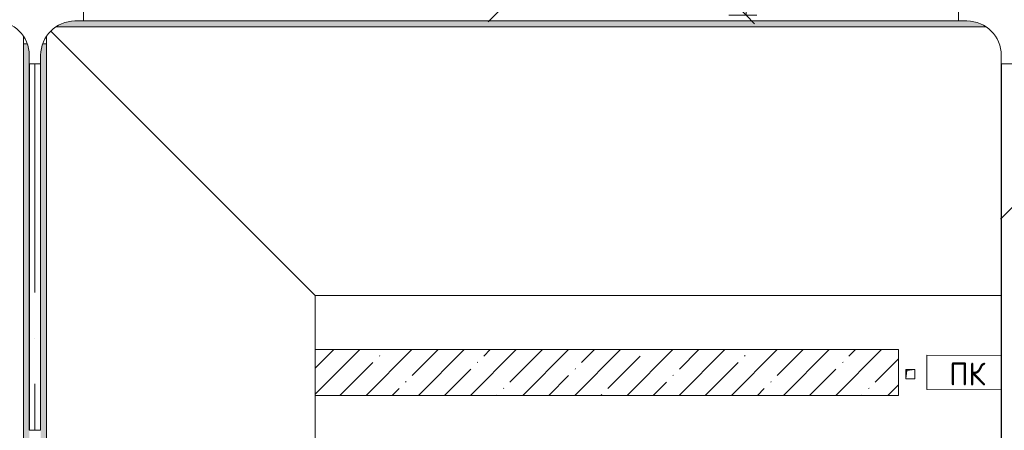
# Model space of a CAD drawing. Header units: millimetres. Extents: x -32229 to 192519, y -13689 to 125138.
# Tile 15 of 183: x -8848 to -238, y 52269 to 55861. Entities that reach past the tile are written whole.
import ezdxf

# ---------------------------------------------------------------- set-up
doc = ezdxf.new("R2010")
doc.units = ezdxf.units.MM
doc.linetypes.add('ADSK_Осевая', pattern=[2800, 2000, -400, 0, -400])
for name, color, linetype, lineweight in [('A-____-____-DIMS', 7, 'Continuous', 9), ('A-____-____-DIMS-200', 7, 'Continuous', 9), ('A-____-NOTE-TEXT', 7, 'Continuous', 18), ('A-FLOR-____-OTLN', 7, 'Continuous', 18), ('A-WALL-____-MCUT', 7, 'Continuous', 40), ('A-WALL-____-PATT', 7, 'Continuous', 40), ('E-CABL-TRAY-CNTR', 7, 'ADSK_Осевая', 18), ('E-CABL-TRAY-OTLN', 7, 'Continuous', 18), ('M-EQPM-____-OTLN', 7, 'Continuous', 18)]:
    doc.layers.add(name, color=color, linetype=linetype, lineweight=lineweight)
doc.layers.add('A-DETL-____-OTLN', color=7, linetype='Continuous', lineweight=9, true_color=0x00a600)
doc.styles.add('GOST Common', font='GOST_Common.ttf', dxfattribs={"height": 200})
doc.styles.add('GOST Common_4', font='GOST_Common.ttf', dxfattribs={"width": 0.9, "height": 250})
doc.dimstyles.new('ГОСТ_2_5_мм2', dxfattribs={"dimscale": 304.8, "dimtxt": 251.428749, "dimasz": 0.492126, "dimexe": 0.492126, "dimexo": 0.656168, "dimgap": 0.098425, "dimtad": 1, "dimdec": 0, "dimdsep": 46, "dimtxsty": 'GOST Common_4', "dimblk1": 'OBLIQUE', "dimblk2": 'OBLIQUE', "dimsah": 1, "dimcen": 0.09, "dimazin": 2, "dimtfac": 1, "dimtdec": 4, "dimtix": 1, "dimtmove": 0, "dimatfit": 3, "dimfxl": 1, "dimtvp": 1, "dimtolj": 1, "dimtzin": 0, "dimarcsym": 2})

# ---------------------------------------------------------------- blocks, each defined once
blk = doc.blocks.new('АР_Лоток - 200х100h_ЛВ1-7189173--01 ЭЛ')
at = {"layer": 'M-EQPM-____-OTLN', "lineweight": 13, "true_color": 0xf3f3f3}
h = blk.add_hatch(color=7, dxfattribs=at)
h.paths.add_polyline_path([(8050, -100), (8215, -100), (8164.8, -73.2), (8108.5, -56.1), (8050, -50.3), (250, -50.3), (191.5, -56.1), (135.2, -73.2), (85, -100), (7975, -100)])
h.paths.add_polyline_path([(11500, -100), (11500, -50.3), (8750, -50.3), (8691.5, -56.1), (8635.2, -73.2), (8585, -100), (9126.7, -100)])
h.paths.add_polyline_path([(5114.2, 49.7), (8050, 49.7), (8108.5, 55.4), (8164.8, 72.5), (8216.3, 100), (83.7, 100), (135.2, 72.5), (191.5, 55.4), (250, 49.7), (1101.8, 49.7)])
h.paths.add_polyline_path([(8750, 49.7), (11500, 49.7), (11500, 100), (8583.7, 100), (8635.2, 72.5), (8691.5, 55.4)])
at = {"layer": 'M-EQPM-____-OTLN', "color": 253, "lineweight": 13, "true_color": 0xaaaaaa}
blk.add_line((85, -100), (8215, -100), dxfattribs=at)
blk = doc.blocks.new('АР_Канал вертикальный прямоугольный - ПК-V172--01 ЭЛ')
at = {"layer": 'M-EQPM-____-OTLN', "color": 253, "lineweight": 13, "true_color": 0xaaaaaa}
for p, q in [((299.8, 150), (-350, 150)), ((-350, 150), (-350, -150)), ((-350, -150), (-350, 150)), ((-350, 150), (299.8, 150)), ((-350, -150), (300.2, -150)), ((300.2, -150), (-350, -150))]:
    blk.add_line(p, q, dxfattribs=at)
blk = doc.blocks.new('АР_Канал вертикальный прямоугольный - АПТ-5386077--01 ЭЛ')
at = {"layer": 'M-EQPM-____-OTLN', "lineweight": 13, "true_color": 0xe2e2e2}
blk.add_hatch(color=254, dxfattribs=at).paths.add_polyline_path([(-40, -40), (-32, 32), (40, 40), (-40, 40)])
at = {"layer": 'M-EQPM-____-OTLN', "color": 253, "lineweight": 13, "true_color": 0xaaaaaa}
for p, q in [((40, 40), (-40, 40)), ((-40, 40), (-40, -40)), ((40, 40), (-40, 40)), ((-40, 40), (-40, -40)), ((-40, -40), (-40, 40)), ((-40, 40), (40, 40)), ((-40, -40), (-32, 32)), ((-40, -40), (-32, 32)), ((-32, 32), (40, 40)), ((-32, 32), (40, 40)), ((40, -40), (40, 40)), ((40, 40), (40, -40)), ((-40, -40), (40, -40)), ((40, -40), (-40, -40))]:
    blk.add_line(p, q, dxfattribs=at)
blk = doc.blocks.new('АР_Лоток - 200х100h_ЛВ1-7518940--01 ЭЛ')
at = {"layer": 'M-EQPM-____-OTLN', "lineweight": 13, "true_color": 0xf3f3f3}
h = blk.add_hatch(color=7, dxfattribs=at)
h.paths.add_polyline_path([(14600, -100), (14600, 100), (0, 100), (0, 68.4), (41.8, 55.8), (100.3, 50), (3379.9, 50), (3379.9, -50), (100.3, -50), (41.8, -55.8), (0, -68.4), (0, -100), (12474.1, -100)])
h.paths.add_polyline_path([(14181.3, -50), (3381.3, -50), (3381.3, 50), (14181.3, 50), (14181.3, -47.5)])
at = {"layer": 'M-EQPM-____-OTLN', "color": 253, "lineweight": 13, "true_color": 0xaaaaaa}
for p, q in [((0, 100), (0, 68.4)), ((0, -68.4), (0, -100))]:
    blk.add_line(p, q, dxfattribs=at)
blk = doc.blocks.new('Наметкина 10_РД_АР_П_отсоединено_rvt-1--01 ЭЛ')
at = {"layer": 'A-WALL-____-PATT', "lineweight": 5, "true_color": 0xaaaaaa}
h = blk.add_hatch(dxfattribs=at)
h.set_pattern_fill('FP_1', color=253, style=0, pattern_type=2)
h.set_pattern_definition([(45, (0, 0), (-228.0985, 228.0985), []), (45, (228.1, 0), (-228.0985, 228.0985), [403.225, -80.645, 6.706, -73.939])])
h.paths.add_polyline_path([(-1164.7, 52575), (-1164.7, 52975), (-6264.7, 52975), (-6264.7, 52575), (-3500.5, 52575)])
at = {"layer": 'A-FLOR-____-OTLN', "color": 253, "lineweight": 13, "true_color": 0xaaaaaa}
for p, q in [((-8814.7, 40050), (-8814.7, 55715.3)), ((-8614.7, 55715.3), (-8614.7, 40050)), ((-6264.7, 53450), (-8576.8, 55762.1)), ((-6264.7, 53450), (-6264.7, 52975)), ((-264.7, 53450), (-6264.7, 53450)), ((-264.7, 53450), (-6264.7, 53450)), ((-6264.7, 53450), (-6264.7, 52975)), ((-6264.7, 52575), (-6264.7, 46650)), ((-6264.7, 52575), (-6264.7, 52250))]:
    blk.add_line(p, q, dxfattribs=at)
at = {"layer": 'A-WALL-____-MCUT', "color": 253, "lineweight": 13, "true_color": 0xaaaaaa}
for p, q in [((-1164.7, 52975), (-6264.7, 52975)), ((-6264.7, 52975), (-6264.7, 52575)), ((-1164.7, 52575), (-1164.7, 52975)), ((-6264.7, 52575), (-1164.7, 52575))]:
    blk.add_line(p, q, dxfattribs=at)
at = {"layer": 'M-EQPM-____-OTLN', "color": 253, "lineweight": 13, "true_color": 0xaaaaaa}
for name, p in [('АР_Лоток - 200х100h_ЛВ1-7189173--01 ЭЛ', (-8614.7, 55900)), ('АР_Канал вертикальный прямоугольный - АПТ-5386077--01 ЭЛ', (-1059.7, 52760))]:
    blk.add_blockref(name, p, dxfattribs=at)
for name, p, rotation in [('АР_Лоток - 200х100h_ЛВ1-7518940--01 ЭЛ', (-8714.7, 55650), 270), ('АР_Канал вертикальный прямоугольный - ПК-V172--01 ЭЛ', (-564.7, 52775), 359.9111838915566)]:
    blk.add_blockref(name, p, dxfattribs=dict(at, rotation=rotation))
at = {"layer": 'A-____-NOTE-TEXT', "color": 253, "lineweight": 5, "true_color": 0xaaaaaa, "insert": (-719.8, 52862.5), "char_height": 200, "width": 384.81, "attachment_point": 1, "rotation": 359.91118, "style": 'GOST Common'}
blk.add_mtext('ПК', dxfattribs=at)
blk = doc.blocks.new('M_Горизонтальная крестовина для канального - Радиус 300 мм-V273--01 ЭЛ')
at = {"layer": 'E-CABL-TRAY-OTLN', "color": 150, "true_color": 0x0080ff}
for p, q in [((50, 425), (-50, 425)), ((-50, 425), (-50, 350)), ((50, 350), (50, 425)), ((-350, 50), (-425, 50)), ((-425, 50), (-425, -50)), ((425, 50), (350, 50)), ((425, -50), (425, 50)), ((-425, -50), (-350, -50)), ((350, -50), (425, -50)), ((-50, -350), (-50, -425)), ((-50, -425), (50, -425)), ((50, -425), (50, -350))]:
    blk.add_line(p, q, dxfattribs=at)
for centre, start, end in [((-350, 350), 270, 0), ((350, 350), 180, 270), ((-350, -350), 0, 90), ((350, -350), 90, 180)]:
    blk.add_arc(centre, 300, start, end, dxfattribs=at)
blk = doc.blocks.new('DIMBLOCK31--01 ЭЛ')
at = {"layer": 'A-____-____-DIMS-200'}
for p, q in [((-2496.4, 58850), (-2571.4, 58925)), ((-2402.4, 58850), (-2646.4, 58850)), ((-2496.4, 55899.7), (-2496.4, 58850)), ((-2496.4, 58850), (-2421.4, 58775)), ((-2496.4, 58850), (-2402.4, 58850)), ((-2496.4, 55899.7), (-2571.4, 55974.7)), ((-2402.4, 55899.7), (-2646.4, 55899.7)), ((-2496.4, 55899.7), (-2421.4, 55824.7)), ((-2496.4, 55899.7), (-2402.4, 55899.7))]:
    blk.add_line(p, q, dxfattribs=at)
at = {"layer": 'A-____-____-DIMS-200', "color": 0, "insert": (-2853.1, 57059.5), "char_height": 250, "width": 756.843, "attachment_point": 1, "rotation": 90, "line_spacing_factor": 1.022761, "style": 'GOST Common_4'}
blk.add_mtext('2950', dxfattribs=at)
blk = doc.blocks.new('_Oblique')
at = {"color": 0, "linetype": 'ByBlock', "lineweight": -2}
blk.add_line((-0.5, -0.5), (0.5, 0.5), dxfattribs=at)

msp = doc.modelspace()

# ---------------------------------------------------------------- linework, layer by layer
at = {"layer": 'A-DETL-____-OTLN', "color": 150, "true_color": 0x0080ff}
msp.add_line((-4751.2, 55843.1), (-4638.1, 55956.2), dxfattribs=at)
at = {"layer": 'A-DETL-____-OTLN', "color": 5, "true_color": 0x0000ff}
msp.add_line((-271.3, 54117.2), (-158.1, 54230.4), dxfattribs=at)
at = {"layer": 'E-CABL-TRAY-CNTR', "color": 150, "true_color": 0x0080ff}
msp.add_line((-8714.7, 55474.7), (-8714.7, 52270.1), dxfattribs=at)
at = {"layer": 'E-CABL-TRAY-OTLN', "color": 150, "true_color": 0x0080ff}
for p, q in [((-8289.7, 55849.7), (-8289.7, 55852.2)), ((-639.7, 55852.2), (-8289.7, 55852.2)), ((-639.7, 55849.7), (-8289.7, 55849.7)), ((-639.7, 55852.2), (-639.7, 55849.7)), ((-8764.7, 55474.7), (-8762.2, 55474.7)), ((-8764.7, 55474.7), (-8764.7, 52270.1)), ((-8762.2, 55474.7), (-8762.2, 52270.1)), ((-8667.2, 55474.7), (-8664.7, 55474.7)), ((-8667.2, 55474.7), (-8667.2, 52270.1)), ((-8664.7, 55474.7), (-8664.7, 52270.1)), ((-8664.7, 52270.1), (-8764.7, 52270.1))]:
    msp.add_line(p, q, dxfattribs=at)
at = {"layer": 'E-CABL-TRAY-OTLN', "color": 5, "true_color": 0x0000ff}
for p, q in [((-264.7, 55474.7), (-262.2, 55474.7)), ((-264.7, 55474.7), (-264.7, 44044.5)), ((-262.2, 55474.7), (-262.2, 44044.5))]:
    msp.add_line(p, q, dxfattribs=at)

# ---------------------------------------------------------------- block references
at = {"lineweight": 5}
msp.add_blockref('Наметкина 10_РД_АР_П_отсоединено_rvt-1--01 ЭЛ', (0, 0), dxfattribs=at)
at = {"layer": 'E-CABL-TRAY-OTLN', "color": 150, "true_color": 0x0080ff}
for p, rotation in [((-8714.7, 55899.7), 270), ((-214.7, 55899.7), 180)]:
    msp.add_blockref('M_Горизонтальная крестовина для канального - Радиус 300 мм-V273--01 ЭЛ', p, dxfattribs=dict(at, rotation=rotation))

# ---------------------------------------------------------------- dimensions: what is measured, and where the dimension line sits
at = {"layer": 'A-____-____-DIMS'}
dim = msp.add_linear_dim(base=(-2496.4, 58850), p1=(-2602.4, 55899.7), p2=(-2602.4, 58850), angle=90, dimstyle='ГОСТ_2_5_мм2', override={"dimpost": '<>', "dimfxl": 2950.343648}, dxfattribs=at)
dim.commit()
dim.dimension.update_dxf_attribs({"geometry": 'DIMBLOCK31--01 ЭЛ', "text_midpoint": (-2651.4, 57374.8)})

doc.saveas('drawing.dxf')
